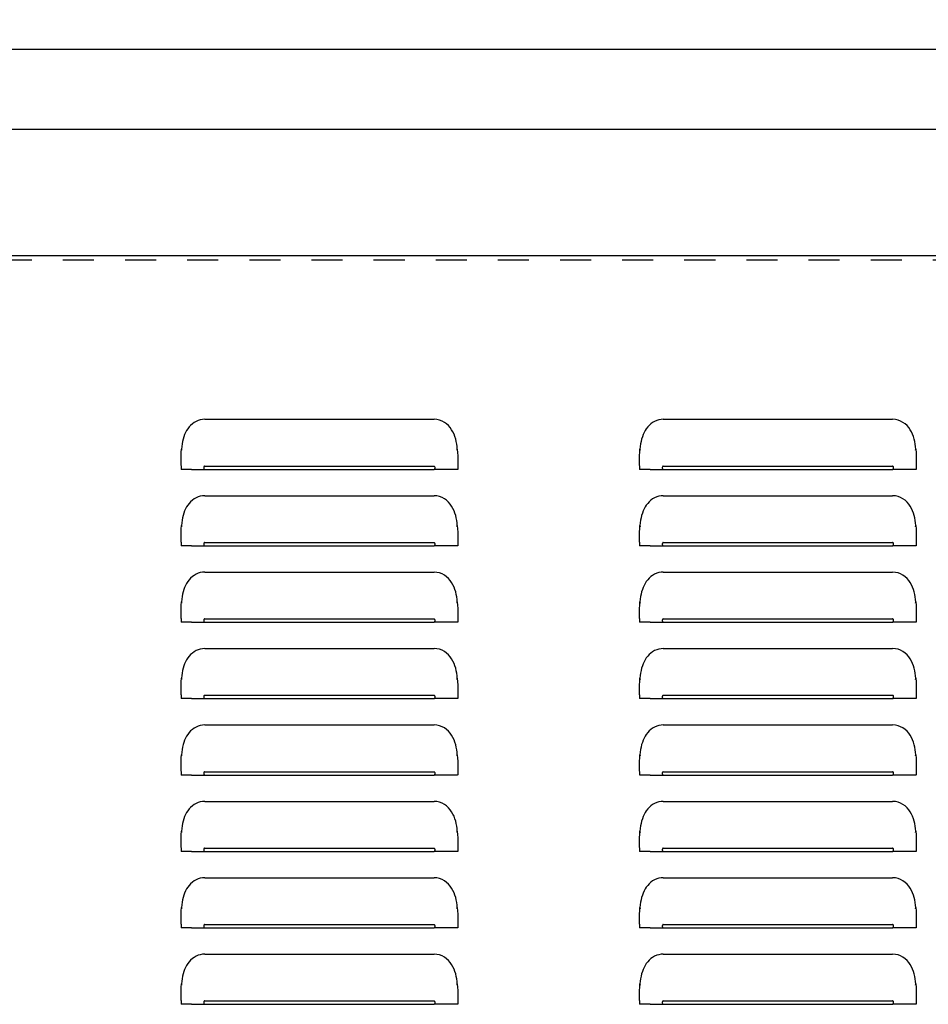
# Model space of a CAD drawing. Header units: inches. Extents: x 0 to 73.9, y 0 to 47.8.
# Tile 5 of 7: x 41.9 to 53.8, y 14.9 to 27.8. Entities that reach past the tile are written whole.
import ezdxf

# ---------------------------------------------------------------- set-up
doc = ezdxf.new("R2010")
doc.units = ezdxf.units.IN
doc.header["$LTSCALE"] = 4.065217
doc.header["$MEASUREMENT"] = 0
doc.linetypes.add('HIDDEN', pattern=[0.2, 0.1, -0.1])
doc.layers.get('0').update_dxf_attribs({"linetype": 'CONTINUOUS'})
doc.layers.add('DEFAULT_2', color=8, linetype='HIDDEN')
doc.layers.add('DIMENSIONS', color=7, linetype='CONTINUOUS')
doc.styles.get("Standard").update_dxf_attribs({"font": 'txt', "width": 0.8})
doc.dimstyles.new('DIMSTYLE_1', dxfattribs={"dimtxt": 0.369565, "dimasz": 0.434783, "dimexe": 0.09, "dimexo": 0.07, "dimgap": 0.0425, "dimtad": 0, "dimtih": 1, "dimtoh": 1, "dimzin": 4, "dimdsep": 46, "dimtxsty": 'Standard', "dimblk": '_FILLED', "dimblk1": '_FILLED', "dimblk2": '_FILLED', "dimcen": 0.09, "dimadec": 0, "dimazin": 0, "dimtfac": 1, "dimtofl": 0, "dimtmove": 0, "dimatfit": 3, "dimldrblk": '_FILLED', "dimfxl": 0, "dimtolj": 1, "dimtzin": 4, "dimarcsym": 0})

# ---------------------------------------------------------------- blocks, each defined once
blk = doc.blocks.new('_FILLED')
at = {"color": 0, "linetype": 'ByBlock'}
blk.add_solid([(0, 0), (-1, 0.2), (-1, -0.2)], dxfattribs=at)
blk = doc.blocks.new('*D1')
at = {"layer": 'DIMENSIONS', "color": 2, "linetype": 'Continuous'}
for p, q in [((3.984, 24.709), (3.984, 27.799)), ((63.734, 24.709), (63.734, 27.799)), ((3.984, 27.408), (32.935, 27.408)), ((63.734, 27.408), (34.783, 27.408))]:
    blk.add_line(p, q, dxfattribs=at)
at = {"layer": 'DIMENSIONS', "color": 2, "linetype": 'Continuous', "xscale": 0.4347826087, "yscale": 0.4347826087, "zscale": 0.4347826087, "rotation": 180}
blk.add_blockref('_FILLED', (3.984, 27.408), dxfattribs=at)
at = {"layer": 'DIMENSIONS', "color": 2, "linetype": 'Continuous', "xscale": 0.4347826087, "yscale": 0.4347826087, "zscale": 0.4347826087}
blk.add_blockref('_FILLED', (63.734, 27.408), dxfattribs=at)
at = {"layer": 'DIMENSIONS', "color": 2, "linetype": 'Continuous', "insert": (33.859, 27.593), "char_height": 0.3696, "width": 1.47826, "attachment_point": 2, "line_spacing_factor": 0.9}
blk.add_mtext('59.75', dxfattribs=at)
blk = doc.blocks.new('*D19')
at = {"color": 2, "linetype": 'Continuous'}
for p, q in [((4.859, 24.207), (4.859, 26.754)), ((62.859, 24.207), (62.859, 26.754)), ((4.859, 26.363), (32.935, 26.363)), ((62.859, 26.363), (34.783, 26.363))]:
    blk.add_line(p, q, dxfattribs=at)
at = {"color": 2, "linetype": 'Continuous', "xscale": 0.4347826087, "yscale": 0.4347826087, "zscale": 0.4347826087, "rotation": 180}
blk.add_blockref('_FILLED', (4.859, 26.363), dxfattribs=at)
at = {"color": 2, "linetype": 'Continuous', "xscale": 0.4347826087, "yscale": 0.4347826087, "zscale": 0.4347826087}
blk.add_blockref('_FILLED', (62.859, 26.363), dxfattribs=at)
at = {"color": 2, "linetype": 'Continuous', "insert": (33.859, 26.548), "char_height": 0.3696, "width": 1.47826, "attachment_point": 2, "line_spacing_factor": 0.9}
blk.add_mtext('58.00', dxfattribs=at)

msp = doc.modelspace()

# ---------------------------------------------------------------- linework, layer by layer
at = {"color": 3, "linetype": 'Continuous'}
for p, q in [((13.234, 24.715), (54.484, 24.715)), ((44.359, 22.569), (47.359, 22.569)), ((50.359, 22.569), (53.359, 22.569)), ((44.054, 22.179), (44.057, 22.163)), ((47.661, 22.212), (47.657, 22.245)), ((47.664, 22.179), (47.661, 22.212)), ((47.661, 22.163), (47.664, 22.179)), ((50.054, 22.179), (50.057, 22.163)), ((53.661, 22.212), (53.657, 22.245)), ((53.664, 22.179), (53.661, 22.212)), ((53.661, 22.163), (53.664, 22.179)), ((44.049, 21.963), (44.049, 22.053)), ((47.669, 22.051), (47.669, 21.914)), ((50.049, 21.963), (50.049, 22.053)), ((53.669, 22.051), (53.669, 21.914)), ((44.049, 21.961), (44.049, 21.914)), ((44.055, 21.913), (44.049, 21.914)), ((44.187, 21.913), (47.359, 21.913)), ((44.359, 21.957), (47.359, 21.957)), ((47.531, 21.913), (47.359, 21.913)), ((47.617, 21.913), (47.531, 21.913)), ((50.049, 21.961), (50.049, 21.914)), ((50.055, 21.913), (50.049, 21.914)), ((50.187, 21.913), (53.359, 21.913)), ((50.359, 21.957), (53.359, 21.957)), ((53.531, 21.913), (53.359, 21.913)), ((53.617, 21.913), (53.531, 21.913)), ((44.359, 21.569), (47.359, 21.569)), ((50.359, 21.569), (53.359, 21.569)), ((44.054, 21.179), (44.057, 21.163)), ((47.661, 21.212), (47.657, 21.245)), ((47.664, 21.179), (47.661, 21.212)), ((47.661, 21.163), (47.664, 21.179)), ((50.054, 21.179), (50.057, 21.163)), ((53.661, 21.212), (53.657, 21.245)), ((53.664, 21.179), (53.661, 21.212)), ((53.661, 21.163), (53.664, 21.179)), ((44.049, 20.963), (44.049, 21.053)), ((47.669, 21.051), (47.669, 20.914)), ((50.049, 20.963), (50.049, 21.053)), ((53.669, 21.051), (53.669, 20.914)), ((44.049, 20.961), (44.049, 20.914)), ((44.055, 20.913), (44.049, 20.914)), ((44.187, 20.913), (47.359, 20.913)), ((44.359, 20.957), (47.359, 20.957)), ((47.531, 20.913), (47.359, 20.913)), ((47.617, 20.913), (47.531, 20.913)), ((50.049, 20.961), (50.049, 20.914)), ((50.055, 20.913), (50.049, 20.914)), ((50.187, 20.913), (53.359, 20.913)), ((50.359, 20.957), (53.359, 20.957)), ((53.531, 20.913), (53.359, 20.913)), ((53.617, 20.913), (53.531, 20.913)), ((44.359, 20.569), (47.359, 20.569)), ((50.359, 20.569), (53.359, 20.569)), ((47.661, 20.212), (47.657, 20.245)), ((53.661, 20.212), (53.657, 20.245)), ((44.054, 20.179), (44.057, 20.163)), ((47.664, 20.179), (47.661, 20.212)), ((47.661, 20.163), (47.664, 20.179)), ((50.054, 20.179), (50.057, 20.163)), ((53.664, 20.179), (53.661, 20.212)), ((53.661, 20.163), (53.664, 20.179)), ((44.049, 19.963), (44.049, 20.053)), ((47.669, 20.051), (47.669, 19.914)), ((50.049, 19.963), (50.049, 20.053)), ((53.669, 20.051), (53.669, 19.914)), ((44.049, 19.961), (44.049, 19.914)), ((44.055, 19.913), (44.049, 19.914)), ((44.187, 19.913), (47.359, 19.913)), ((44.359, 19.957), (47.359, 19.957)), ((47.531, 19.913), (47.359, 19.913)), ((47.617, 19.913), (47.531, 19.913)), ((50.049, 19.961), (50.049, 19.914)), ((50.055, 19.913), (50.049, 19.914)), ((50.187, 19.913), (53.359, 19.913)), ((50.359, 19.957), (53.359, 19.957)), ((53.531, 19.913), (53.359, 19.913)), ((53.617, 19.913), (53.531, 19.913)), ((44.359, 19.569), (47.359, 19.569)), ((50.359, 19.569), (53.359, 19.569)), ((47.661, 19.212), (47.657, 19.245)), ((47.664, 19.179), (47.661, 19.212)), ((53.661, 19.212), (53.657, 19.245)), ((53.664, 19.179), (53.661, 19.212)), ((44.054, 19.179), (44.057, 19.163)), ((47.661, 19.163), (47.664, 19.179)), ((50.054, 19.179), (50.057, 19.163)), ((53.661, 19.163), (53.664, 19.179)), ((44.049, 18.963), (44.049, 19.053)), ((44.049, 18.961), (44.049, 18.914)), ((44.359, 18.957), (47.359, 18.957)), ((47.669, 19.051), (47.669, 18.914)), ((50.049, 18.963), (50.049, 19.053)), ((50.049, 18.961), (50.049, 18.914)), ((50.359, 18.957), (53.359, 18.957)), ((53.669, 19.051), (53.669, 18.914)), ((44.055, 18.913), (44.049, 18.914)), ((44.187, 18.913), (47.359, 18.913)), ((47.531, 18.913), (47.359, 18.913)), ((47.617, 18.913), (47.531, 18.913)), ((50.055, 18.913), (50.049, 18.914)), ((50.187, 18.913), (53.359, 18.913)), ((53.531, 18.913), (53.359, 18.913)), ((53.617, 18.913), (53.531, 18.913)), ((44.359, 18.569), (47.359, 18.569)), ((50.359, 18.569), (53.359, 18.569)), ((44.054, 18.179), (44.057, 18.163)), ((47.661, 18.212), (47.657, 18.245)), ((47.664, 18.179), (47.661, 18.212)), ((47.661, 18.163), (47.664, 18.179)), ((50.054, 18.179), (50.057, 18.163)), ((53.661, 18.212), (53.657, 18.245)), ((53.664, 18.179), (53.661, 18.212)), ((53.661, 18.163), (53.664, 18.179)), ((44.049, 17.963), (44.049, 18.053)), ((47.669, 18.051), (47.669, 17.914)), ((50.049, 17.963), (50.049, 18.053)), ((53.669, 18.051), (53.669, 17.914)), ((44.049, 17.961), (44.049, 17.914)), ((44.055, 17.913), (44.049, 17.914)), ((44.187, 17.913), (47.359, 17.913)), ((44.359, 17.957), (47.359, 17.957)), ((47.531, 17.913), (47.359, 17.913)), ((47.617, 17.913), (47.531, 17.913)), ((50.049, 17.961), (50.049, 17.914)), ((50.055, 17.913), (50.049, 17.914)), ((50.187, 17.913), (53.359, 17.913)), ((50.359, 17.957), (53.359, 17.957)), ((53.531, 17.913), (53.359, 17.913)), ((53.617, 17.913), (53.531, 17.913)), ((44.359, 17.569), (47.359, 17.569)), ((50.359, 17.569), (53.359, 17.569)), ((44.054, 17.179), (44.057, 17.163)), ((47.661, 17.212), (47.657, 17.245)), ((47.664, 17.179), (47.661, 17.212)), ((47.661, 17.163), (47.664, 17.179)), ((50.054, 17.179), (50.057, 17.163)), ((53.661, 17.212), (53.657, 17.245)), ((53.664, 17.179), (53.661, 17.212)), ((53.661, 17.163), (53.664, 17.179)), ((44.049, 16.963), (44.049, 17.053)), ((47.669, 17.051), (47.669, 16.914)), ((50.049, 16.963), (50.049, 17.053)), ((53.669, 17.051), (53.669, 16.914)), ((44.049, 16.961), (44.049, 16.914)), ((44.055, 16.913), (44.049, 16.914)), ((44.187, 16.913), (47.359, 16.913)), ((44.359, 16.957), (47.359, 16.957)), ((47.531, 16.913), (47.359, 16.913)), ((47.617, 16.913), (47.531, 16.913)), ((50.049, 16.961), (50.049, 16.914)), ((50.055, 16.913), (50.049, 16.914)), ((50.187, 16.913), (53.359, 16.913)), ((50.359, 16.957), (53.359, 16.957)), ((53.617, 16.913), (53.531, 16.913)), ((44.359, 16.569), (47.359, 16.569)), ((50.359, 16.569), (53.359, 16.569)), ((47.661, 16.212), (47.657, 16.245)), ((53.661, 16.212), (53.657, 16.245)), ((44.054, 16.179), (44.057, 16.163)), ((47.664, 16.179), (47.661, 16.212)), ((47.661, 16.163), (47.664, 16.179)), ((50.054, 16.179), (50.057, 16.163)), ((53.664, 16.179), (53.661, 16.212)), ((53.661, 16.163), (53.664, 16.179)), ((44.049, 15.963), (44.049, 16.053)), ((47.669, 16.051), (47.669, 15.914)), ((50.049, 15.963), (50.049, 16.053)), ((53.669, 16.051), (53.669, 15.914)), ((44.049, 15.961), (44.049, 15.914)), ((44.055, 15.913), (44.049, 15.914)), ((44.187, 15.913), (47.359, 15.913)), ((44.359, 15.957), (47.359, 15.957)), ((47.531, 15.913), (47.359, 15.913)), ((47.617, 15.913), (47.531, 15.913)), ((50.049, 15.961), (50.049, 15.914)), ((50.055, 15.913), (50.049, 15.914)), ((50.187, 15.913), (53.359, 15.913)), ((50.359, 15.957), (53.359, 15.957)), ((53.531, 15.913), (53.359, 15.913)), ((53.617, 15.913), (53.531, 15.913)), ((44.359, 15.569), (47.359, 15.569)), ((50.359, 15.569), (53.359, 15.569)), ((47.661, 15.212), (47.657, 15.245)), ((47.664, 15.179), (47.661, 15.212)), ((53.661, 15.212), (53.657, 15.245)), ((53.664, 15.179), (53.661, 15.212)), ((44.054, 15.179), (44.057, 15.163)), ((47.661, 15.163), (47.664, 15.179)), ((50.054, 15.179), (50.057, 15.163)), ((53.661, 15.163), (53.664, 15.179)), ((44.049, 14.963), (44.049, 15.053)), ((44.049, 14.961), (44.049, 14.914)), ((44.359, 14.957), (47.359, 14.957)), ((47.669, 15.051), (47.669, 14.914)), ((50.049, 14.963), (50.049, 15.053)), ((50.049, 14.961), (50.049, 14.914)), ((50.359, 14.957), (53.359, 14.957)), ((53.669, 15.051), (53.669, 14.914)), ((44.055, 14.913), (44.049, 14.914)), ((44.187, 14.913), (47.359, 14.913)), ((47.617, 14.913), (47.531, 14.913)), ((50.055, 14.913), (50.049, 14.914)), ((50.187, 14.913), (53.359, 14.913)), ((53.478, 14.913), (53.359, 14.913))]:
    msp.add_line(p, q, dxfattribs=at)
for points in [[(44.359, 22.569), (44.33, 22.567), (44.301, 22.562), (44.273, 22.554), (44.246, 22.542), (44.22, 22.527), (44.197, 22.51), (44.175, 22.49), (44.155, 22.469), (44.137, 22.446), (44.121, 22.422), (44.107, 22.396), (44.095, 22.369), (44.085, 22.341), (44.076, 22.311), (44.068, 22.28), (44.062, 22.248), (44.058, 22.214), (44.054, 22.179)], [(47.657, 22.245), (47.651, 22.278), (47.643, 22.31), (47.633, 22.342), (47.621, 22.373), (47.607, 22.403), (47.59, 22.433), (47.571, 22.46), (47.548, 22.486), (47.523, 22.509), (47.495, 22.529), (47.464, 22.546), (47.431, 22.559), (47.396, 22.566), (47.359, 22.569)], [(50.359, 22.569), (50.33, 22.567), (50.301, 22.562), (50.273, 22.554), (50.246, 22.542), (50.22, 22.527), (50.197, 22.51), (50.175, 22.49), (50.155, 22.469), (50.137, 22.446), (50.121, 22.422), (50.107, 22.396), (50.095, 22.369), (50.085, 22.341), (50.076, 22.311), (50.068, 22.28), (50.062, 22.248), (50.058, 22.214), (50.054, 22.179)], [(53.657, 22.245), (53.651, 22.278), (53.643, 22.31), (53.633, 22.342), (53.621, 22.373), (53.607, 22.403), (53.59, 22.433), (53.571, 22.46), (53.548, 22.486), (53.523, 22.509), (53.495, 22.529), (53.464, 22.546), (53.431, 22.559), (53.396, 22.566), (53.359, 22.569)], [(44.049, 22.053), (44.05, 22.095), (44.051, 22.137), (44.054, 22.179)], [(47.664, 22.179), (47.667, 22.135), (47.669, 22.093), (47.669, 22.051)], [(50.049, 22.053), (50.05, 22.095), (50.051, 22.137), (50.054, 22.179)], [(53.664, 22.179), (53.667, 22.135), (53.669, 22.093), (53.669, 22.051)], [(44.187, 21.913), (44.102, 21.913), (44.073, 21.913), (44.055, 21.913)], [(44.359, 21.957), (44.355, 21.956), (44.352, 21.953), (44.349, 21.95), (44.347, 21.945), (44.346, 21.94), (44.346, 21.935), (44.346, 21.93), (44.347, 21.925), (44.349, 21.921), (44.352, 21.917), (44.355, 21.914), (44.359, 21.913)], [(47.359, 21.913), (47.363, 21.914), (47.367, 21.917), (47.369, 21.921), (47.371, 21.925), (47.373, 21.93), (47.373, 21.935), (47.373, 21.94), (47.372, 21.945), (47.37, 21.949), (47.367, 21.953), (47.363, 21.956), (47.359, 21.957)], [(47.669, 21.914), (47.663, 21.913), (47.646, 21.913), (47.617, 21.913)], [(50.187, 21.913), (50.102, 21.913), (50.073, 21.913), (50.055, 21.913)], [(50.359, 21.957), (50.355, 21.956), (50.352, 21.953), (50.349, 21.95), (50.347, 21.945), (50.346, 21.94), (50.346, 21.935), (50.346, 21.93), (50.347, 21.925), (50.349, 21.921), (50.352, 21.917), (50.355, 21.914), (50.359, 21.913)], [(53.359, 21.913), (53.363, 21.914), (53.367, 21.917), (53.369, 21.921), (53.371, 21.925), (53.373, 21.93), (53.373, 21.935), (53.373, 21.94), (53.372, 21.945), (53.37, 21.949), (53.367, 21.953), (53.363, 21.956), (53.359, 21.957)], [(53.669, 21.914), (53.663, 21.913), (53.646, 21.913), (53.617, 21.913)], [(44.359, 21.569), (44.33, 21.567), (44.301, 21.562), (44.273, 21.554), (44.246, 21.542), (44.22, 21.527), (44.197, 21.51), (44.175, 21.49), (44.155, 21.469), (44.137, 21.446), (44.121, 21.422), (44.107, 21.396), (44.095, 21.369), (44.085, 21.341), (44.076, 21.311), (44.068, 21.28), (44.062, 21.248), (44.058, 21.214), (44.054, 21.179)], [(47.657, 21.245), (47.651, 21.278), (47.643, 21.31), (47.633, 21.342), (47.621, 21.373), (47.607, 21.403), (47.59, 21.433), (47.571, 21.46), (47.548, 21.486), (47.523, 21.509), (47.495, 21.529), (47.464, 21.546), (47.431, 21.559), (47.396, 21.566), (47.359, 21.569)], [(50.359, 21.569), (50.33, 21.567), (50.301, 21.562), (50.273, 21.554), (50.246, 21.542), (50.22, 21.527), (50.197, 21.51), (50.175, 21.49), (50.155, 21.469), (50.137, 21.446), (50.121, 21.422), (50.107, 21.396), (50.095, 21.369), (50.085, 21.341), (50.076, 21.311), (50.068, 21.28), (50.062, 21.248), (50.058, 21.214), (50.054, 21.179)], [(53.657, 21.245), (53.651, 21.278), (53.643, 21.31), (53.633, 21.342), (53.621, 21.373), (53.607, 21.403), (53.59, 21.433), (53.571, 21.46), (53.548, 21.486), (53.523, 21.509), (53.495, 21.529), (53.464, 21.546), (53.431, 21.559), (53.396, 21.566), (53.359, 21.569)], [(44.049, 21.053), (44.05, 21.095), (44.051, 21.137), (44.054, 21.179)], [(47.664, 21.179), (47.667, 21.135), (47.669, 21.093), (47.669, 21.051)], [(50.049, 21.053), (50.05, 21.095), (50.051, 21.137), (50.054, 21.179)], [(53.664, 21.179), (53.667, 21.135), (53.669, 21.093), (53.669, 21.051)], [(44.187, 20.913), (44.102, 20.913), (44.073, 20.913), (44.055, 20.913)], [(44.359, 20.957), (44.355, 20.956), (44.352, 20.953), (44.349, 20.95), (44.347, 20.945), (44.346, 20.94), (44.346, 20.935), (44.346, 20.93), (44.347, 20.925), (44.349, 20.921), (44.352, 20.917), (44.355, 20.914), (44.359, 20.913)], [(47.359, 20.913), (47.363, 20.914), (47.367, 20.917), (47.369, 20.921), (47.371, 20.925), (47.373, 20.93), (47.373, 20.935), (47.373, 20.94), (47.372, 20.945), (47.37, 20.949), (47.367, 20.953), (47.363, 20.956), (47.359, 20.957)], [(47.669, 20.914), (47.663, 20.913), (47.646, 20.913), (47.617, 20.913)], [(50.187, 20.913), (50.102, 20.913), (50.073, 20.913), (50.055, 20.913)], [(50.359, 20.957), (50.355, 20.956), (50.352, 20.953), (50.349, 20.95), (50.347, 20.945), (50.346, 20.94), (50.346, 20.935), (50.346, 20.93), (50.347, 20.925), (50.349, 20.921), (50.352, 20.917), (50.355, 20.914), (50.359, 20.913)], [(53.359, 20.913), (53.363, 20.914), (53.367, 20.917), (53.369, 20.921), (53.371, 20.925), (53.373, 20.93), (53.373, 20.935), (53.373, 20.94), (53.372, 20.945), (53.37, 20.949), (53.367, 20.953), (53.363, 20.956), (53.359, 20.957)], [(53.669, 20.914), (53.663, 20.913), (53.646, 20.913), (53.617, 20.913)], [(44.359, 20.569), (44.33, 20.567), (44.301, 20.562), (44.273, 20.554), (44.246, 20.542), (44.22, 20.527), (44.197, 20.51), (44.175, 20.49), (44.155, 20.469), (44.137, 20.446), (44.121, 20.422), (44.107, 20.396), (44.095, 20.369), (44.085, 20.341), (44.076, 20.311), (44.068, 20.28), (44.062, 20.248), (44.058, 20.214), (44.054, 20.179)], [(47.657, 20.245), (47.651, 20.278), (47.643, 20.31), (47.633, 20.342), (47.621, 20.373), (47.607, 20.403), (47.59, 20.433), (47.571, 20.46), (47.548, 20.486), (47.523, 20.509), (47.495, 20.529), (47.464, 20.546), (47.431, 20.559), (47.396, 20.566), (47.359, 20.569)], [(50.359, 20.569), (50.33, 20.567), (50.301, 20.562), (50.273, 20.554), (50.246, 20.542), (50.22, 20.527), (50.197, 20.51), (50.175, 20.49), (50.155, 20.469), (50.137, 20.446), (50.121, 20.422), (50.107, 20.396), (50.095, 20.369), (50.085, 20.341), (50.076, 20.311), (50.068, 20.28), (50.062, 20.248), (50.058, 20.214), (50.054, 20.179)], [(53.657, 20.245), (53.651, 20.278), (53.643, 20.31), (53.633, 20.342), (53.621, 20.373), (53.607, 20.403), (53.59, 20.433), (53.571, 20.46), (53.548, 20.486), (53.523, 20.509), (53.495, 20.529), (53.464, 20.546), (53.431, 20.559), (53.396, 20.566), (53.359, 20.569)], [(44.049, 20.053), (44.05, 20.095), (44.051, 20.137), (44.054, 20.179)], [(47.664, 20.179), (47.667, 20.135), (47.669, 20.093), (47.669, 20.051)], [(50.049, 20.053), (50.05, 20.095), (50.051, 20.137), (50.054, 20.179)], [(53.664, 20.179), (53.667, 20.135), (53.669, 20.093), (53.669, 20.051)], [(44.187, 19.913), (44.102, 19.913), (44.073, 19.913), (44.055, 19.913)], [(44.359, 19.957), (44.355, 19.956), (44.352, 19.953), (44.349, 19.95), (44.347, 19.945), (44.346, 19.94), (44.346, 19.935), (44.346, 19.93), (44.347, 19.925), (44.349, 19.921), (44.352, 19.917), (44.355, 19.914), (44.359, 19.913)], [(47.359, 19.913), (47.363, 19.914), (47.367, 19.917), (47.369, 19.921), (47.371, 19.925), (47.373, 19.93), (47.373, 19.935), (47.373, 19.94), (47.372, 19.945), (47.37, 19.949), (47.367, 19.953), (47.363, 19.956), (47.359, 19.957)], [(47.669, 19.914), (47.663, 19.913), (47.646, 19.913), (47.617, 19.913)], [(50.187, 19.913), (50.102, 19.913), (50.073, 19.913), (50.055, 19.913)], [(50.359, 19.957), (50.355, 19.956), (50.352, 19.953), (50.349, 19.95), (50.347, 19.945), (50.346, 19.94), (50.346, 19.935), (50.346, 19.93), (50.347, 19.925), (50.349, 19.921), (50.352, 19.917), (50.355, 19.914), (50.359, 19.913)], [(53.359, 19.913), (53.363, 19.914), (53.367, 19.917), (53.369, 19.921), (53.371, 19.925), (53.373, 19.93), (53.373, 19.935), (53.373, 19.94), (53.372, 19.945), (53.37, 19.949), (53.367, 19.953), (53.363, 19.956), (53.359, 19.957)], [(53.669, 19.914), (53.663, 19.913), (53.646, 19.913), (53.617, 19.913)], [(44.359, 19.569), (44.33, 19.567), (44.301, 19.562), (44.273, 19.554), (44.246, 19.542), (44.22, 19.527), (44.197, 19.51), (44.175, 19.49), (44.155, 19.469), (44.137, 19.446), (44.121, 19.422), (44.107, 19.396), (44.095, 19.369), (44.085, 19.341), (44.076, 19.311), (44.068, 19.28), (44.062, 19.248), (44.058, 19.214), (44.054, 19.179)], [(47.657, 19.245), (47.651, 19.278), (47.643, 19.31), (47.633, 19.342), (47.621, 19.373), (47.607, 19.403), (47.59, 19.433), (47.571, 19.46), (47.548, 19.486), (47.523, 19.509), (47.495, 19.529), (47.464, 19.546), (47.431, 19.559), (47.396, 19.566), (47.359, 19.569)], [(50.359, 19.569), (50.33, 19.567), (50.301, 19.562), (50.273, 19.554), (50.246, 19.542), (50.22, 19.527), (50.197, 19.51), (50.175, 19.49), (50.155, 19.469), (50.137, 19.446), (50.121, 19.422), (50.107, 19.396), (50.095, 19.369), (50.085, 19.341), (50.076, 19.311), (50.068, 19.28), (50.062, 19.248), (50.058, 19.214), (50.054, 19.179)], [(53.657, 19.245), (53.651, 19.278), (53.643, 19.31), (53.633, 19.342), (53.621, 19.373), (53.607, 19.403), (53.59, 19.433), (53.571, 19.46), (53.548, 19.486), (53.523, 19.509), (53.495, 19.529), (53.464, 19.546), (53.431, 19.559), (53.396, 19.566), (53.359, 19.569)], [(44.049, 19.053), (44.05, 19.095), (44.051, 19.137), (44.054, 19.179)], [(47.664, 19.179), (47.667, 19.135), (47.669, 19.093), (47.669, 19.051)], [(50.049, 19.053), (50.05, 19.095), (50.051, 19.137), (50.054, 19.179)], [(53.664, 19.179), (53.667, 19.135), (53.669, 19.093), (53.669, 19.051)], [(44.359, 18.957), (44.355, 18.956), (44.352, 18.953), (44.349, 18.95), (44.347, 18.945), (44.346, 18.94), (44.346, 18.935), (44.346, 18.93), (44.347, 18.925), (44.349, 18.921), (44.352, 18.917), (44.355, 18.914), (44.359, 18.913)], [(47.359, 18.913), (47.363, 18.914), (47.367, 18.917), (47.369, 18.921), (47.371, 18.925), (47.373, 18.93), (47.373, 18.935), (47.373, 18.94), (47.372, 18.945), (47.37, 18.949), (47.367, 18.953), (47.363, 18.956), (47.359, 18.957)], [(50.359, 18.957), (50.355, 18.956), (50.352, 18.953), (50.349, 18.95), (50.347, 18.945), (50.346, 18.94), (50.346, 18.935), (50.346, 18.93), (50.347, 18.925), (50.349, 18.921), (50.352, 18.917), (50.355, 18.914), (50.359, 18.913)], [(53.359, 18.913), (53.363, 18.914), (53.367, 18.917), (53.369, 18.921), (53.371, 18.925), (53.373, 18.93), (53.373, 18.935), (53.373, 18.94), (53.372, 18.945), (53.37, 18.949), (53.367, 18.953), (53.363, 18.956), (53.359, 18.957)], [(44.187, 18.913), (44.102, 18.913), (44.073, 18.913), (44.055, 18.913)], [(47.669, 18.914), (47.663, 18.913), (47.646, 18.913), (47.617, 18.913)], [(50.187, 18.913), (50.102, 18.913), (50.073, 18.913), (50.055, 18.913)], [(53.669, 18.914), (53.663, 18.913), (53.646, 18.913), (53.617, 18.913)], [(44.359, 18.569), (44.33, 18.567), (44.301, 18.562), (44.273, 18.554), (44.246, 18.542), (44.22, 18.527), (44.197, 18.51), (44.175, 18.49), (44.155, 18.469), (44.137, 18.446), (44.121, 18.422), (44.107, 18.396), (44.095, 18.369), (44.085, 18.341), (44.076, 18.311), (44.068, 18.28), (44.062, 18.248), (44.058, 18.214), (44.054, 18.179)], [(47.657, 18.245), (47.651, 18.278), (47.643, 18.31), (47.633, 18.342), (47.621, 18.373), (47.607, 18.403), (47.59, 18.433), (47.571, 18.46), (47.548, 18.486), (47.523, 18.509), (47.495, 18.529), (47.464, 18.546), (47.431, 18.559), (47.396, 18.566), (47.359, 18.569)], [(50.359, 18.569), (50.33, 18.567), (50.301, 18.562), (50.273, 18.554), (50.246, 18.542), (50.22, 18.527), (50.197, 18.51), (50.175, 18.49), (50.155, 18.469), (50.137, 18.446), (50.121, 18.422), (50.107, 18.396), (50.095, 18.369), (50.085, 18.341), (50.076, 18.311), (50.068, 18.28), (50.062, 18.248), (50.058, 18.214), (50.054, 18.179)], [(53.657, 18.245), (53.651, 18.278), (53.643, 18.31), (53.633, 18.342), (53.621, 18.373), (53.607, 18.403), (53.59, 18.433), (53.571, 18.46), (53.548, 18.486), (53.523, 18.509), (53.495, 18.529), (53.464, 18.546), (53.431, 18.559), (53.396, 18.566), (53.359, 18.569)], [(44.049, 18.053), (44.05, 18.095), (44.051, 18.137), (44.054, 18.179)], [(47.664, 18.179), (47.667, 18.135), (47.669, 18.093), (47.669, 18.051)], [(50.049, 18.053), (50.05, 18.095), (50.051, 18.137), (50.054, 18.179)], [(53.664, 18.179), (53.667, 18.135), (53.669, 18.093), (53.669, 18.051)], [(44.187, 17.913), (44.102, 17.913), (44.073, 17.913), (44.055, 17.913)], [(44.359, 17.957), (44.355, 17.956), (44.352, 17.953), (44.349, 17.95), (44.347, 17.945), (44.346, 17.94), (44.346, 17.935), (44.346, 17.93), (44.347, 17.925), (44.349, 17.921), (44.352, 17.917), (44.355, 17.914), (44.359, 17.913)], [(47.359, 17.913), (47.363, 17.914), (47.367, 17.917), (47.369, 17.921), (47.371, 17.925), (47.373, 17.93), (47.373, 17.935), (47.373, 17.94), (47.372, 17.945), (47.37, 17.949), (47.367, 17.953), (47.363, 17.956), (47.359, 17.957)], [(47.669, 17.914), (47.663, 17.913), (47.646, 17.913), (47.617, 17.913)], [(50.187, 17.913), (50.102, 17.913), (50.073, 17.913), (50.055, 17.913)], [(50.359, 17.957), (50.355, 17.956), (50.352, 17.953), (50.349, 17.95), (50.347, 17.945), (50.346, 17.94), (50.346, 17.935), (50.346, 17.93), (50.347, 17.925), (50.349, 17.921), (50.352, 17.917), (50.355, 17.914), (50.359, 17.913)], [(53.359, 17.913), (53.363, 17.914), (53.367, 17.917), (53.369, 17.921), (53.371, 17.925), (53.373, 17.93), (53.373, 17.935), (53.373, 17.94), (53.372, 17.945), (53.37, 17.949), (53.367, 17.953), (53.363, 17.956), (53.359, 17.957)], [(53.669, 17.914), (53.663, 17.913), (53.646, 17.913), (53.617, 17.913)], [(44.359, 17.569), (44.33, 17.567), (44.301, 17.562), (44.273, 17.554), (44.246, 17.542), (44.22, 17.527), (44.197, 17.51), (44.175, 17.49), (44.155, 17.469), (44.137, 17.446), (44.121, 17.422), (44.107, 17.396), (44.095, 17.369), (44.085, 17.341), (44.076, 17.311), (44.068, 17.28), (44.062, 17.248), (44.058, 17.214), (44.054, 17.179)], [(47.657, 17.245), (47.651, 17.278), (47.643, 17.31), (47.633, 17.342), (47.621, 17.373), (47.607, 17.403), (47.59, 17.433), (47.571, 17.46), (47.548, 17.486), (47.523, 17.509), (47.495, 17.529), (47.464, 17.546), (47.431, 17.559), (47.396, 17.566), (47.359, 17.569)], [(50.359, 17.569), (50.33, 17.567), (50.301, 17.562), (50.273, 17.554), (50.246, 17.542), (50.22, 17.527), (50.197, 17.51), (50.175, 17.49), (50.155, 17.469), (50.137, 17.446), (50.121, 17.422), (50.107, 17.396), (50.095, 17.369), (50.085, 17.341), (50.076, 17.311), (50.068, 17.28), (50.062, 17.248), (50.058, 17.214), (50.054, 17.179)], [(53.657, 17.245), (53.651, 17.278), (53.643, 17.31), (53.633, 17.342), (53.621, 17.373), (53.607, 17.403), (53.59, 17.433), (53.571, 17.46), (53.548, 17.486), (53.523, 17.509), (53.495, 17.529), (53.464, 17.546), (53.431, 17.559), (53.396, 17.566), (53.359, 17.569)], [(44.049, 17.053), (44.05, 17.095), (44.051, 17.137), (44.054, 17.179)], [(47.664, 17.179), (47.667, 17.135), (47.669, 17.093), (47.669, 17.051)], [(50.049, 17.053), (50.05, 17.095), (50.051, 17.137), (50.054, 17.179)], [(53.664, 17.179), (53.667, 17.135), (53.669, 17.093), (53.669, 17.051)], [(44.187, 16.913), (44.102, 16.913), (44.073, 16.913), (44.055, 16.913)], [(44.359, 16.957), (44.355, 16.956), (44.352, 16.953), (44.349, 16.95), (44.347, 16.945), (44.346, 16.94), (44.346, 16.935), (44.346, 16.93), (44.347, 16.925), (44.349, 16.921), (44.352, 16.917), (44.355, 16.914), (44.359, 16.913)], [(47.359, 16.913), (47.363, 16.914), (47.367, 16.917), (47.369, 16.921), (47.371, 16.925), (47.373, 16.93), (47.373, 16.935), (47.373, 16.94), (47.372, 16.945), (47.37, 16.949), (47.367, 16.953), (47.363, 16.956), (47.359, 16.957)], [(47.669, 16.914), (47.663, 16.913), (47.646, 16.913), (47.617, 16.913)], [(50.187, 16.913), (50.102, 16.913), (50.073, 16.913), (50.055, 16.913)], [(50.359, 16.957), (50.355, 16.956), (50.352, 16.953), (50.349, 16.95), (50.347, 16.945), (50.346, 16.94), (50.346, 16.935), (50.346, 16.93), (50.347, 16.925), (50.349, 16.921), (50.352, 16.917), (50.355, 16.914), (50.359, 16.913)], [(53.359, 16.913), (53.363, 16.914), (53.367, 16.917), (53.369, 16.921), (53.371, 16.925), (53.373, 16.93), (53.373, 16.935), (53.373, 16.94), (53.372, 16.945), (53.37, 16.949), (53.367, 16.953), (53.363, 16.956), (53.359, 16.957)], [(53.531, 16.913), (53.42, 16.913), (53.359, 16.913)], [(53.669, 16.914), (53.663, 16.913), (53.646, 16.913), (53.617, 16.913)], [(44.359, 16.569), (44.33, 16.567), (44.301, 16.562), (44.273, 16.554), (44.246, 16.542), (44.22, 16.527), (44.197, 16.51), (44.175, 16.49), (44.155, 16.469), (44.137, 16.446), (44.121, 16.422), (44.107, 16.396), (44.095, 16.369), (44.085, 16.341), (44.076, 16.311), (44.068, 16.28), (44.062, 16.248), (44.058, 16.214), (44.054, 16.179)], [(47.657, 16.245), (47.651, 16.278), (47.643, 16.31), (47.633, 16.342), (47.621, 16.373), (47.607, 16.403), (47.59, 16.433), (47.571, 16.46), (47.548, 16.486), (47.523, 16.509), (47.495, 16.529), (47.464, 16.546), (47.431, 16.559), (47.396, 16.566), (47.359, 16.569)], [(50.359, 16.569), (50.33, 16.567), (50.301, 16.562), (50.273, 16.554), (50.246, 16.542), (50.22, 16.527), (50.197, 16.51), (50.175, 16.49), (50.155, 16.469), (50.137, 16.446), (50.121, 16.422), (50.107, 16.396), (50.095, 16.369), (50.085, 16.341), (50.076, 16.311), (50.068, 16.28), (50.062, 16.248), (50.058, 16.214), (50.054, 16.179)], [(53.657, 16.245), (53.651, 16.278), (53.643, 16.31), (53.633, 16.342), (53.621, 16.373), (53.607, 16.403), (53.59, 16.433), (53.571, 16.46), (53.548, 16.486), (53.523, 16.509), (53.495, 16.529), (53.464, 16.546), (53.431, 16.559), (53.396, 16.566), (53.359, 16.569)], [(44.049, 16.053), (44.05, 16.095), (44.051, 16.137), (44.054, 16.179)], [(47.664, 16.179), (47.667, 16.135), (47.669, 16.093), (47.669, 16.051)], [(50.049, 16.053), (50.05, 16.095), (50.051, 16.137), (50.054, 16.179)], [(53.664, 16.179), (53.667, 16.135), (53.669, 16.093), (53.669, 16.051)], [(44.187, 15.913), (44.102, 15.913), (44.073, 15.913), (44.055, 15.913)], [(44.359, 15.957), (44.355, 15.956), (44.352, 15.953), (44.349, 15.95), (44.347, 15.945), (44.346, 15.94), (44.346, 15.935), (44.346, 15.93), (44.347, 15.925), (44.349, 15.921), (44.352, 15.917), (44.355, 15.914), (44.359, 15.913)], [(47.359, 15.913), (47.363, 15.914), (47.367, 15.917), (47.369, 15.921), (47.371, 15.925), (47.373, 15.93), (47.373, 15.935), (47.373, 15.94), (47.372, 15.945), (47.37, 15.949), (47.367, 15.953), (47.363, 15.956), (47.359, 15.957)], [(47.669, 15.914), (47.663, 15.913), (47.646, 15.913), (47.617, 15.913)], [(50.187, 15.913), (50.102, 15.913), (50.073, 15.913), (50.055, 15.913)], [(50.359, 15.957), (50.355, 15.956), (50.352, 15.953), (50.349, 15.95), (50.347, 15.945), (50.346, 15.94), (50.346, 15.935), (50.346, 15.93), (50.347, 15.925), (50.349, 15.921), (50.352, 15.917), (50.355, 15.914), (50.359, 15.913)], [(53.359, 15.913), (53.363, 15.914), (53.367, 15.917), (53.369, 15.921), (53.371, 15.925), (53.373, 15.93), (53.373, 15.935), (53.373, 15.94), (53.372, 15.945), (53.37, 15.949), (53.367, 15.953), (53.363, 15.956), (53.359, 15.957)], [(53.669, 15.914), (53.663, 15.913), (53.646, 15.913), (53.617, 15.913)], [(44.359, 15.569), (44.33, 15.567), (44.301, 15.562), (44.273, 15.554), (44.246, 15.542), (44.22, 15.527), (44.197, 15.51), (44.175, 15.49), (44.155, 15.469), (44.137, 15.446), (44.121, 15.422), (44.107, 15.396), (44.095, 15.369), (44.085, 15.341), (44.076, 15.311), (44.068, 15.28), (44.062, 15.248), (44.058, 15.214), (44.054, 15.179)], [(47.657, 15.245), (47.651, 15.278), (47.643, 15.31), (47.633, 15.342), (47.621, 15.373), (47.607, 15.403), (47.59, 15.433), (47.571, 15.46), (47.548, 15.486), (47.523, 15.509), (47.495, 15.529), (47.464, 15.546), (47.431, 15.559), (47.396, 15.566), (47.359, 15.569)], [(50.359, 15.569), (50.33, 15.567), (50.301, 15.562), (50.273, 15.554), (50.246, 15.542), (50.22, 15.527), (50.197, 15.51), (50.175, 15.49), (50.155, 15.469), (50.137, 15.446), (50.121, 15.422), (50.107, 15.396), (50.095, 15.369), (50.085, 15.341), (50.076, 15.311), (50.068, 15.28), (50.062, 15.248), (50.058, 15.214), (50.054, 15.179)], [(53.657, 15.245), (53.651, 15.278), (53.643, 15.31), (53.633, 15.342), (53.621, 15.373), (53.607, 15.403), (53.59, 15.433), (53.571, 15.46), (53.548, 15.486), (53.523, 15.509), (53.495, 15.529), (53.464, 15.546), (53.431, 15.559), (53.396, 15.566), (53.359, 15.569)], [(44.049, 15.053), (44.05, 15.095), (44.051, 15.137), (44.054, 15.179)], [(47.664, 15.179), (47.667, 15.135), (47.669, 15.093), (47.669, 15.051)], [(50.049, 15.053), (50.05, 15.095), (50.051, 15.137), (50.054, 15.179)], [(53.664, 15.179), (53.667, 15.135), (53.669, 15.093), (53.669, 15.051)], [(44.359, 14.957), (44.355, 14.956), (44.352, 14.953), (44.349, 14.95), (44.347, 14.945), (44.346, 14.94), (44.346, 14.935), (44.346, 14.93), (44.347, 14.925), (44.349, 14.921), (44.352, 14.917), (44.355, 14.914), (44.359, 14.913)], [(47.359, 14.913), (47.363, 14.914), (47.367, 14.917), (47.369, 14.921), (47.371, 14.925), (47.373, 14.93), (47.373, 14.935), (47.373, 14.94), (47.372, 14.945), (47.37, 14.949), (47.367, 14.953), (47.363, 14.956), (47.359, 14.957)], [(50.359, 14.957), (50.355, 14.956), (50.352, 14.953), (50.349, 14.95), (50.347, 14.945), (50.346, 14.94), (50.346, 14.935), (50.346, 14.93), (50.347, 14.925), (50.349, 14.921), (50.352, 14.917), (50.355, 14.914), (50.359, 14.913)], [(53.359, 14.913), (53.363, 14.914), (53.367, 14.917), (53.369, 14.921), (53.371, 14.925), (53.373, 14.93), (53.373, 14.935), (53.373, 14.94), (53.372, 14.945), (53.37, 14.949), (53.367, 14.953), (53.363, 14.956), (53.359, 14.957)], [(44.187, 14.913), (44.14, 14.913), (44.102, 14.913), (44.073, 14.913), (44.055, 14.913)], [(47.531, 14.913), (47.42, 14.913), (47.359, 14.913)], [(47.669, 14.914), (47.663, 14.913), (47.646, 14.913), (47.617, 14.913)], [(50.187, 14.913), (50.14, 14.913), (50.102, 14.913), (50.073, 14.913), (50.055, 14.913)], [(53.617, 14.913), (53.531, 14.913), (53.478, 14.913)], [(53.669, 14.914), (53.663, 14.913), (53.646, 14.913), (53.617, 14.913)]]:
    msp.add_lwpolyline(points, dxfattribs=at)
at = {"layer": 'DEFAULT_2', "color": 8, "linetype": 'HIDDEN'}
msp.add_line((13.234, 24.655), (54.484, 24.655), dxfattribs=at)

# ---------------------------------------------------------------- dimensions: what is measured, and where the dimension line sits
at = {"color": 2, "linetype": 'Continuous'}
dim = msp.add_linear_dim(base=(62.859, 26.363), p1=(4.859, 24.137), p2=(62.859, 24.137), dimstyle='DIMSTYLE_1', dxfattribs=at)
dim.commit()
dim.dimension.update_dxf_attribs({"geometry": '*D19', "text_midpoint": (33.859, 26.363), "dimtype": 160})
at = {"layer": 'DIMENSIONS', "color": 2, "linetype": 'Continuous'}
dim = msp.add_linear_dim(base=(63.734, 27.408), p1=(3.984, 24.639), p2=(63.734, 24.639), dimstyle='DIMSTYLE_1', dxfattribs=at)
dim.commit()
dim.dimension.update_dxf_attribs({"geometry": '*D1', "text_midpoint": (33.859, 27.408), "dimtype": 160})

doc.saveas('drawing.dxf')
